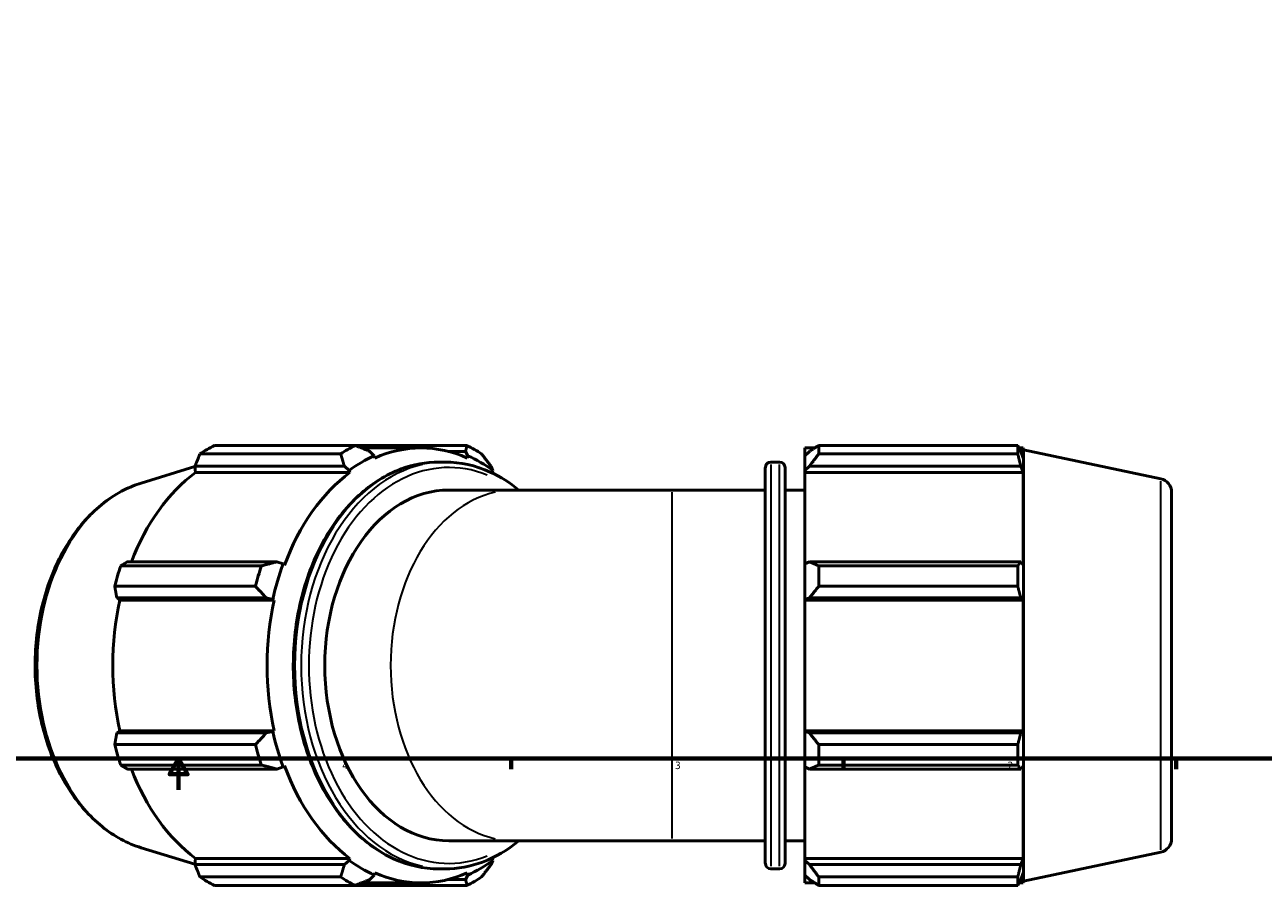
# Model space of a CAD drawing. Header units: inches. Extents: x -0.3 to 58.8, y -17.9 to 44.3.
# Tile 4 of 9: x 15 to 30.9, y -0.6 to 10.4. Entities that reach past the tile are written whole.
import ezdxf

# ---------------------------------------------------------------- set-up
doc = ezdxf.new("R2010")
doc.units = ezdxf.units.IN
doc.header["$MEASUREMENT"] = 0
for name, color, linetype, lineweight in [('Border (ANSI)', 7, 'Continuous', 70), ('Visible (ANSI)', 7, 'Continuous', 50), ('Visible Narrow (ANSI)', 7, 'Continuous', 35)]:
    doc.layers.add(name, color=color, linetype=linetype, lineweight=lineweight)
doc.styles.add('Note Text (ANSI)', font='tahoma.ttf')

# ---------------------------------------------------------------- blocks, each defined once
blk = doc.blocks.new('Borders Default Border')
at = {"layer": 'Border (ANSI)'}
for p, q in [((21.25, 1), (21.25, 0.866)), ((25.5, 1), (25.5, 0.866)), ((29.75, 1), (29.75, 0.866))]:
    blk.add_line(p, q, dxfattribs=at)
at = {"layer": 'Border (ANSI)', "flags": 128}
for points in [[(0.5, 1), (0.5, 21), (33.5, 21), (33.5, 1), (0.5, 1)], [(17, 0.6), (17, 1), (16.885, 0.8), (17.115, 0.8), (17, 1)]]:
    blk.add_lwpolyline(points, dxfattribs=at)
at = {"layer": 'Border (ANSI)', "color": 5, "true_color": 0x0000ff, "char_height": 0.0945, "attachment_point": 7, "style": 'Note Text (ANSI)'}
for s, insert in [('4', (19.092, 0.866)), ('3', (23.346, 0.864)), ('2', (27.596, 0.866))]:
    blk.add_mtext(s, dxfattribs=dict(at, insert=insert))

msp = doc.modelspace()

# ---------------------------------------------------------------- linework, layer by layer
at = {"layer": 'Visible (ANSI)'}
for p, q in [((17.458, 5.004), (19.256, 5.004)), ((20.688, 5.004), (19.256, 5.004)), ((20.099, 4.972), (19.338, 4.972)), ((19.501, 4.871), (19.446, 4.928)), ((20.444, 4.928), (20.667, 4.928)), ((20.667, 4.928), (20.697, 4.871)), ((25.003, 4.972), (25.003, 4.871)), ((25.003, 4.972), (25.13, 4.972)), ((25.063, 4.928), (25.003, 4.871)), ((25.182, 5.004), (25.182, 4.896)), ((25.182, 5.004), (27.725, 5.004)), ((27.725, 4.896), (27.725, 5.004)), ((27.742, 4.972), (27.793, 4.972)), ((27.793, 4.843), (27.764, 4.928)), ((27.793, 4.843), (27.793, 4.972)), ((27.8, 4.95), (27.793, 4.972)), ((27.8, -0.568), (27.8, 4.95)), ((29.552, 4.577), (27.8, 4.95)), ((19.072, 4.896), (17.274, 4.896)), ((19.508, 4.843), (19.501, 4.871)), ((20.406, 4.792), (20.326, 4.792)), ((20.697, 4.871), (20.69, 4.843)), ((24.569, 4.792), (24.681, 4.792)), ((25.003, 4.684), (25.003, 4.871)), ((27.725, 4.896), (25.182, 4.896)), ((16.524, 4.523), (17.21, 4.734)), ((17.209, 4.737), (19.119, 4.737)), ((17.218, 4.657), (17.209, 4.737)), ((19.191, 4.657), (17.218, 4.657)), ((19.119, 4.737), (19.181, 4.684)), ((19.181, 4.684), (19.191, 4.657)), ((21.017, 4.684), (20.994, 4.737)), ((21.007, 4.657), (21.017, 4.684)), ((24.499, -0.341), (24.499, 4.722)), ((24.751, 4.722), (24.751, -0.341)), ((25.003, 4.684), (25.063, 4.737)), ((25.003, 4.657), (25.003, 4.684)), ((25.003, 4.657), (25.003, 3.489)), ((25.003, 4.657), (27.793, 4.657)), ((25.063, 4.737), (27.764, 4.737)), ((27.764, 4.737), (27.793, 4.657)), ((27.793, 3.475), (27.793, 4.657)), ((21.296, 4.433), (20.455, 4.433)), ((23.31, 4.433), (21.296, 4.433)), ((23.31, 4.433), (24.499, 4.433)), ((24.751, 4.433), (25.003, 4.433)), ((29.69, 4.407), (29.69, -0.025)), ((18.256, 3.516), (16.346, 3.516)), ((18.336, 3.489), (18.256, 3.516)), ((18.355, 3.475), (18.336, 3.489)), ((25.063, 3.516), (25.003, 3.489)), ((25.003, 3.036), (25.003, 3.489)), ((27.764, 3.516), (25.063, 3.516)), ((27.793, 3.475), (27.764, 3.516)), ((16.261, 3.464), (18.059, 3.464)), ((25.182, 3.464), (25.182, 3.203)), ((25.182, 3.464), (27.725, 3.464)), ((27.725, 3.203), (27.725, 3.464)), ((17.983, 3.203), (16.185, 3.203)), ((27.725, 3.203), (25.182, 3.203)), ((16.211, 3.054), (18.121, 3.054)), ((16.251, 3.027), (16.211, 3.054)), ((18.224, 3.027), (16.251, 3.027)), ((18.121, 3.054), (18.203, 3.036)), ((18.203, 3.036), (18.224, 3.027)), ((25.003, 3.036), (25.063, 3.054)), ((25.003, 3.027), (25.003, 3.036)), ((25.003, 3.027), (25.003, 1.355)), ((25.003, 3.027), (27.793, 3.027)), ((25.063, 3.054), (27.764, 3.054)), ((27.764, 3.054), (27.793, 3.027)), ((27.793, 1.355), (27.793, 3.027)), ((16.211, 1.328), (16.251, 1.355)), ((18.121, 1.328), (16.211, 1.328)), ((18.224, 1.355), (16.251, 1.355)), ((18.203, 1.346), (18.121, 1.328)), ((18.224, 1.355), (18.203, 1.346)), ((25.003, 1.346), (25.003, 1.355)), ((25.003, 1.355), (27.793, 1.355)), ((25.003, 0.893), (25.003, 1.346)), ((25.063, 1.328), (25.003, 1.346)), ((27.764, 1.328), (25.063, 1.328)), ((27.793, 1.355), (27.764, 1.328)), ((16.185, 1.178), (17.983, 1.178)), ((25.182, 1.178), (25.182, 0.917)), ((25.182, 1.178), (27.725, 1.178)), ((27.725, 0.917), (27.725, 1.178)), ((18.059, 0.917), (16.261, 0.917)), ((16.346, 0.866), (18.256, 0.866)), ((18.256, 0.866), (18.336, 0.893)), ((18.336, 0.893), (18.355, 0.907)), ((25.003, 0.893), (25.063, 0.866)), ((25.003, 0.893), (25.003, -0.276)), ((25.063, 0.866), (27.764, 0.866)), ((27.725, 0.917), (25.182, 0.917)), ((27.764, 0.866), (27.793, 0.907)), ((27.793, -0.276), (27.793, 0.907)), ((16.524, -0.141), (17.21, -0.352)), ((21.296, -0.052), (20.455, -0.052)), ((21.296, -0.052), (23.31, -0.052)), ((23.31, -0.052), (24.499, -0.052)), ((24.751, -0.052), (25.003, -0.052)), ((17.209, -0.355), (17.218, -0.276)), ((19.191, -0.276), (17.218, -0.276)), ((19.181, -0.302), (19.119, -0.355)), ((19.191, -0.276), (19.181, -0.302)), ((20.994, -0.355), (21.017, -0.302)), ((21.017, -0.302), (21.007, -0.276)), ((25.003, -0.302), (25.003, -0.276)), ((25.003, -0.276), (27.793, -0.276)), ((25.003, -0.49), (25.003, -0.302)), ((25.063, -0.355), (25.003, -0.302)), ((27.793, -0.276), (27.764, -0.355)), ((29.552, -0.196), (27.8, -0.568)), ((19.119, -0.355), (17.209, -0.355)), ((19.501, -0.49), (19.508, -0.461)), ((20.406, -0.41), (20.326, -0.41)), ((20.69, -0.461), (20.697, -0.49)), ((24.569, -0.41), (24.681, -0.41)), ((27.764, -0.355), (25.063, -0.355)), ((27.764, -0.547), (27.793, -0.461)), ((27.793, -0.59), (27.793, -0.461)), ((17.274, -0.514), (19.072, -0.514)), ((19.256, -0.622), (17.458, -0.622)), ((19.256, -0.622), (20.688, -0.622)), ((20.099, -0.59), (19.338, -0.59)), ((19.446, -0.547), (19.501, -0.49)), ((20.667, -0.547), (20.444, -0.547)), ((20.697, -0.49), (20.667, -0.547)), ((25.003, -0.49), (25.063, -0.547)), ((25.003, -0.49), (25.003, -0.59)), ((25.003, -0.59), (25.13, -0.59)), ((25.182, -0.514), (25.182, -0.622)), ((25.182, -0.514), (27.725, -0.514)), ((27.725, -0.622), (25.182, -0.622)), ((27.725, -0.622), (27.725, -0.514)), ((27.742, -0.59), (27.793, -0.59)), ((27.8, -0.568), (27.793, -0.59))]:
    msp.add_line(p, q, dxfattribs=at)
for centre, radius, start, end in [((24.569, 4.722), 0.0698, 90, 180), ((24.681, 4.722), 0.0698, 0, 90), ((29.516, 4.407), 0.175, 0, 78), ((29.516, -0.025), 0.175, 282, 0), ((24.569, -0.341), 0.0698, 180, 270), ((24.681, -0.341), 0.0698, 270, 0)]:
    msp.add_arc(centre, radius, start, end, dxfattribs=at)
for centre, major_axis, start_param, end_param in [((18.174, 2.191), (0, 2.99), 0.345435, 0.439963), ((19.972, 2.191), (0, 2.99), 0.345435, 0.439963), ((20.099, 2.191), (0, 2.781), 5.977753, 6.588618), ((19.972, 2.191), (0, 2.99), 5.843222, 5.93775), ((20.099, 2.191), (0, 2.811), 0.305433, 0.479966), ((20.099, 2.191), (0, 2.811), 5.80322, 5.977753), ((18.126, 2.191), (0, 2.781), 0.479966, 1.073963), ((20.099, 2.191), (0, -2.781), 3.621558, 4.232423), ((20.099, 2.191), (0, 2.781), 5.794001, 5.80322), ((20.455, 2.191), (0, -2.243), 3.141593, 6.283185), ((20.099, 2.191), (0, 2.811), 1.090831, 1.265364), ((18.174, 2.191), (0, 2.99), 1.130833, 1.225361), ((19.972, 2.191), (0, -2.99), 4.272426, 4.366954), ((18.126, 2.191), (0, 2.781), 1.265364, 1.876229), ((20.099, 2.191), (0, -2.781), 4.406956, 5.017822), ((20.099, 2.191), (0, 2.811), 1.876229, 2.050762), ((18.174, 2.191), (0, 2.99), 1.916232, 2.010759), ((19.972, 2.191), (0, -2.99), 5.057824, 5.152352), ((18.126, 2.191), (0, 2.781), 2.067629, 2.661627), ((20.099, 2.191), (0, -2.781), 5.192355, 5.80322), ((20.099, 2.191), (0, -2.811), 5.80322, 5.977753), ((20.099, 2.191), (0, -2.811), 0.305433, 0.479966), ((20.099, 2.191), (0, 2.781), 3.621558, 3.630777), ((20.099, 2.191), (0, -2.781), 5.977753, 6.588618), ((18.174, 2.191), (0, -2.99), 5.843222, 5.93775), ((19.972, 2.191), (0, -2.99), 5.843222, 5.93775), ((19.972, 2.191), (0, -2.99), 0.345435, 0.439963)]:
    msp.add_ellipse(centre, major_axis=major_axis, ratio=0.707107, start_param=start_param, end_param=end_param, dxfattribs=at)
for points, weights in [([(19.446, 4.928), (19.354, 4.966), (19.256, 5.004)], [1.01400063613, 1.01925886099, 1.02370799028]), ([(20.688, 5.004), (20.678, 4.966), (20.667, 4.928)], [1.02370799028, 1.01925886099, 1.01400063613]), ([(25.182, 5.004), (25.12, 4.966), (25.063, 4.928)], [1.01599284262, 1.01137109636, 1.00594852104]), ([(27.725, 5.004), (27.745, 4.966), (27.764, 4.928)], [1, 1.00082188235, 1.00082677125]), ([(17.274, 4.896), (17.241, 4.815), (17.209, 4.737)], [2.74138513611, 2.7756364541, 2.80802157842]), ([(19.072, 4.896), (19.097, 4.815), (19.119, 4.737)], [1.01853758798, 1.01399128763, 1.00864122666]), ([(20.994, 4.737), (20.935, 4.815), (20.873, 4.896)], [1.00864122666, 1.01399128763, 1.01853758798]), ([(25.063, 4.737), (25.12, 4.815), (25.182, 4.896)], [1.00594852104, 1.01137109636, 1.01599284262]), ([(27.764, 4.737), (27.745, 4.815), (27.725, 4.896)], [1.00082677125, 1.00082188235, 1]), ([(16.346, 3.516), (16.304, 3.491), (16.261, 3.464)], [2.80802157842, 2.7756364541, 2.74138513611]), ([(18.256, 3.516), (18.161, 3.491), (18.059, 3.464)], [1.01456526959, 1.01981372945, 1.02425253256]), ([(25.182, 3.464), (25.12, 3.491), (25.063, 3.516)], [1.01599284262, 1.01137109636, 1.00594852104]), ([(27.725, 3.464), (27.745, 3.491), (27.764, 3.516)], [1, 1.00082188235, 1.00082677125]), ([(16.185, 3.203), (16.198, 3.127), (16.211, 3.054)], [2.74138513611, 2.7756364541, 2.80802157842]), ([(17.983, 3.203), (18.054, 3.127), (18.121, 3.054)], [1.01977521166, 1.01525202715, 1.00992380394]), ([(25.063, 3.054), (25.12, 3.127), (25.182, 3.203)], [1.00594852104, 1.01137109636, 1.01599284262]), ([(27.764, 3.054), (27.745, 3.127), (27.725, 3.203)], [1.00082677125, 1.00082188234, 1]), ([(16.211, 1.328), (16.198, 1.255), (16.185, 1.178)], [2.7960622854, 2.7638150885, 2.72970964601]), ([(18.121, 1.328), (18.054, 1.255), (17.983, 1.178)], [1.00992380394, 1.01525202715, 1.01977521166]), ([(25.182, 1.178), (25.12, 1.255), (25.063, 1.328)], [1.01599284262, 1.01137109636, 1.00594852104]), ([(27.725, 1.178), (27.745, 1.255), (27.764, 1.328)], [1, 1.00082188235, 1.00082677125]), ([(16.261, 0.917), (16.304, 0.891), (16.346, 0.866)], [2.72970964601, 2.7638150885, 2.7960622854]), ([(18.059, 0.917), (18.161, 0.891), (18.256, 0.866)], [1.02425253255, 1.01981372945, 1.01456526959]), ([(25.063, 0.866), (25.12, 0.891), (25.182, 0.917)], [1.00594852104, 1.01137109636, 1.01599284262]), ([(27.764, 0.866), (27.745, 0.891), (27.725, 0.917)], [1.00082677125, 1.00082188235, 1]), ([(17.209, -0.355), (17.241, -0.433), (17.274, -0.514)], [2.7960622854, 2.7638150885, 2.72970964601]), ([(19.119, -0.355), (19.097, -0.433), (19.072, -0.514)], [1.00864122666, 1.01399128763, 1.01853758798]), ([(20.873, -0.514), (20.935, -0.433), (20.994, -0.355)], [1.01853758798, 1.01399128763, 1.00864122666]), ([(25.182, -0.514), (25.12, -0.433), (25.063, -0.355)], [1.01599284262, 1.01137109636, 1.00594852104]), ([(27.725, -0.514), (27.745, -0.433), (27.764, -0.355)], [1, 1.00082188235, 1.00082677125]), ([(19.256, -0.622), (19.354, -0.584), (19.446, -0.547)], [1.02370799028, 1.01925886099, 1.01400063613]), ([(20.667, -0.547), (20.678, -0.584), (20.688, -0.622)], [1.01400063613, 1.01925886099, 1.02370799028]), ([(25.063, -0.547), (25.12, -0.584), (25.182, -0.622)], [1.00594852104, 1.01137109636, 1.01599284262]), ([(27.764, -0.547), (27.745, -0.584), (27.725, -0.622)], [1.00082677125, 1.00082188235, 1])]:
    msp.add_rational_spline(points, weights, degree=2, dxfattribs=at)
for points, knots in [([(20.326, -0.41), (20.13, -0.41), (19.934, -0.367), (19.561, -0.196), (19.383, -0.069), (19.065, 0.257), (18.924, 0.458), (18.695, 0.911), (18.606, 1.163), (18.49, 1.695), (18.462, 1.974), (18.472, 2.53), (18.508, 2.807), (18.642, 3.33), (18.739, 3.577), (18.985, 4.016), (19.134, 4.208), (19.467, 4.515), (19.652, 4.632), (20.002, 4.762), (20.164, 4.792), (20.326, 4.792)], [3.141593, 3.141593, 3.141593, 3.141593, 3.453338, 3.453338, 3.769019, 3.769019, 4.090001, 4.090001, 4.412913, 4.412913, 4.736032, 4.736032, 5.059108, 5.059108, 5.382232, 5.382232, 5.705022, 5.705022, 6.025402, 6.025402, 6.283185, 6.283185, 6.283185, 6.283185]), ([(20.406, 4.792), (20.602, 4.792), (20.798, 4.748), (21.112, 4.606), (21.235, 4.528), (21.35, 4.433)], [0, 0, 0, 0, 0.3117452, 0.3117452, 0.5265603, 0.5265603, 0.5265603, 0.5265603]), ([(16.524, -0.141), (16.346, -0.086), (16.176, 0.006), (15.862, 0.26), (15.718, 0.423), (15.474, 0.806), (15.375, 1.026), (15.23, 1.498), (15.186, 1.751), (15.157, 2.262), (15.173, 2.52), (15.263, 3.018), (15.337, 3.257), (15.538, 3.692), (15.664, 3.888), (15.958, 4.214), (16.125, 4.344), (16.376, 4.471), (16.449, 4.5), (16.524, 4.523)], [3.355783, 3.355783, 3.355783, 3.355783, 3.659678, 3.659678, 3.977942, 3.977942, 4.304739, 4.304739, 4.633342, 4.633342, 4.961905, 4.961905, 5.290527, 5.290527, 5.618682, 5.618682, 5.942052, 5.942052, 6.068995, 6.068995, 6.068995, 6.068995]), ([(21.35, -0.052), (21.206, -0.17), (21.049, -0.262), (20.73, -0.381), (20.568, -0.41), (20.406, -0.41)], [2.6150323, 2.6150323, 2.6150323, 2.6150323, 2.8838095, 2.8838095, 3.1415927, 3.1415927, 3.1415927, 3.1415927])]:
    msp.add_open_spline(points, degree=3, knots=knots, dxfattribs=at)
at = {"layer": 'Visible Narrow (ANSI)'}
for p, q in [((24.569, 4.76), (24.569, -0.378)), ((24.681, -0.378), (24.681, 4.76)), ((29.552, -0.166), (29.552, 4.548)), ((23.31, -0.024), (23.31, 4.406))]:
    msp.add_line(p, q, dxfattribs=at)
for centre, major_axis, start_param, end_param in [((20.455, 2.191), (0, -2.531), 2.864453, 6.560325), ((20.326, 2.191), (0, -2.601), 3.298672, 6.126106), ((20.406, 2.191), (0, 2.601), 0.15708, 2.984513), ((16.882, 2.191), (0, -2.387), 3.491444, 5.933334), ((21.296, 2.191), (0, -2.243), 3.298672, 6.126106)]:
    msp.add_ellipse(centre, major_axis=major_axis, ratio=0.707107, start_param=start_param, end_param=end_param, dxfattribs=at)

# ---------------------------------------------------------------- block references
msp.add_blockref('Borders Default Border', (0, 0))

doc.saveas('drawing.dxf')
